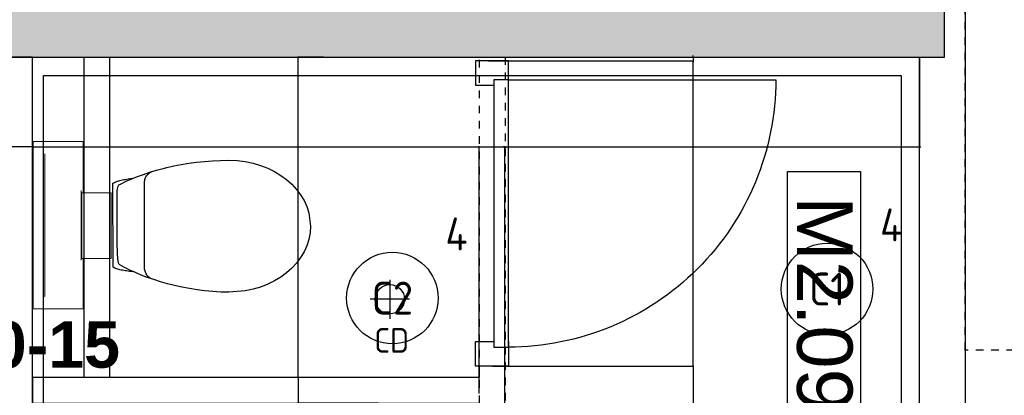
# Model space of a CAD drawing. Header units: millimetres. Extents: x -38032 to 104346, y -31182 to 78566.
# Tile 95 of 213: x 12482 to 15172, y 28375 to 29401. Entities that reach past the tile are written whole.
import ezdxf
from ezdxf.enums import TextEntityAlignment as Align

# ---------------------------------------------------------------- set-up
doc = ezdxf.new("R2010")
doc.units = ezdxf.units.MM
doc.header["$LTSCALE"] = 100
doc.set_wipeout_variables(frame=1)
doc.linetypes.add('STYLE_01', pattern=[0.41664, 0.20828, -0.20836])
for name, color, linetype in [('AB$1A---_ATTRIB025', 8, 'Continuous'), ('AB$1A---_ATTRIB035', 8, 'Continuous'), ('AL$1A---_ALGEMEEN', 8, 'Continuous'), ('AL------_MAATV', 200, 'Continuous'), ('AL------_SPARING', 2, 'Continuous'), ('AM$1A---_ARCERING', 8, 'Continuous'), ('BOUWKUNDIG', 8, 'Continuous'), ('EL6311--', 3, 'Continuous')]:
    doc.layers.add(name, color=color, linetype=linetype)
doc.styles.add('Arial', font='ARIAL.TTF')
doc.styles.add('Arial (bold)', font='ARIALBD.TTF')
doc.styles.add('BURO-018', font='iso.shx', dxfattribs={"height": 90})
doc.styles.get("Standard").update_dxf_attribs({"font": 'iso.shx'})
doc.dimstyles.new('VyA', dxfattribs={"dimtxt": 2.272868, "dimasz": 2.120801, "dimexe": 1.5, "dimexo": 1.59, "dimgap": 0.5, "dimtad": 1, "dimdec": 0, "dimzin": 11, "dimtxsty": 'Arial', "dimblk": 'VW_SLASH', "dimcen": 0, "dimdle": 1, "dimazin": 0, "dimtfac": 0.8, "dimtdec": 0, "dimtix": 1, "dimtmove": 0, "dimatfit": 0, "dimldrblk": 'VW_FILLEDARROW', "dimfxl": 0, "dimfrac": 2, "dimtolj": 1, "dimtzin": 11, "dimarcsym": 0})

# ---------------------------------------------------------------- blocks, each defined once
blk = doc.blocks.new('1115B3A')
at = {"color": 0, "linetype": 'Continuous'}
blk.add_circle((0, 0), 2.5, dxfattribs=at)
at = {"color": 0, "linetype": 'Continuous', "style": 'BURO-018'}
for tag, p in [('E_GKAST', (0, 8)), ('E_GROEP', (0, 5)), ('E_SGROEP', (4.5, 5)), ('E_ARMCODE', (0, 0)), ('E_SLET', (4.5, -1))]:
    blk.add_attdef(tag, text='', height=1.8, dxfattribs=at).set_placement(p, align=Align.MIDDLE)
blk = doc.blocks.new('Centraaldoos')
at = {"color": 1, "linetype": 'Continuous'}
for p, q in [((0, -2), (0, 2)), ((-2, 0), (2, 0))]:
    blk.add_line(p, q, dxfattribs=at)
at = {"color": 0, "linetype": 'Continuous'}
blk.add_circle((0, 0), 1.5, dxfattribs=at)
at = {"color": 0, "linetype": 'Continuous', "style": 'BURO-018'}
blk.add_attdef('AL_POSNR', text='', height=1.8, dxfattribs=at).set_placement((0, 3), align=Align.CENTER)
at = {"color": 0, "linetype": 'Continuous', "style": 'BURO-018', "flags": 1}
blk.add_attdef('AL_OMS', (0, 0), '', height=1.8, dxfattribs=at)
at = {"layer": 'AL------_MAATV', "style": 'BURO-018'}
blk.add_text('CD', height=2.531, rotation=180, dxfattribs=at).set_placement((1.61, 5.48))
blk = doc.blocks.new('toil. 10 top')
at = {"color": 0, "lineweight": 5}
blk.add_wipeout([(-202.38, 176.35), (202.64, 176.35), (202.64, 77.25), (-202.38, 77.25)], dxfattribs=at).dxf.layer = 'AL$1A---_ALGEMEEN'
at = {"color": 0}
blk.add_wipeout([(-126.41, -63.78), (-125.9, -59.46), (-125.39, -54.88), (-124.88, -50.82), (-124.12, -47.01), (-123.61, -42.94), (-123.1, -39.13), (-122.34, -35.57), (-121.58, -32.02), (-120.82, -28.71), (-120.05, -25.66), (-119.29, -22.87), (-118.27, -19.82), (-117.51, -17.28), (-116.5, -14.99), (-113.95, -10.42), (115.23, -9.66), (116.5, -11.69), (117.77, -13.97), (119.04, -16.52), (120.06, -19.31), (121.08, -22.36), (122.09, -25.41), (122.86, -28.71), (123.87, -32.02), (124.64, -36.08), (125.14, -39.64), (125.91, -43.45), (126.67, -47.52), (127.18, -51.33), (127.94, -55.39), (129.46, -63.27)], dxfattribs=at).dxf.layer = 'AL$1A---_ALGEMEEN'
at = {"layer": 'AL$1A---_ALGEMEEN', "color": 0, "lineweight": 5, "flags": 128}
blk.add_lwpolyline([(-202.38, 176.35), (202.64, 176.35), (202.64, 77.25), (-202.38, 77.25), (-202.38, 176.35)], dxfattribs=at)
at = {"layer": 'AL$1A---_ALGEMEEN', "color": 0, "flags": 128}
blk.add_lwpolyline([(-126.41, -63.78), (-125.9, -59.46), (-125.39, -54.88), (-124.88, -50.82), (-124.12, -47.01), (-123.61, -42.94), (-123.1, -39.13), (-122.34, -35.57), (-121.58, -32.02), (-120.82, -28.71), (-120.05, -25.66), (-119.29, -22.87), (-118.27, -19.82), (-117.51, -17.28), (-116.5, -14.99), (-113.95, -10.42), (115.23, -9.66), (116.5, -11.69), (117.77, -13.97), (119.04, -16.52), (120.06, -19.31), (121.08, -22.36), (122.09, -25.41), (122.86, -28.71), (123.87, -32.02), (124.64, -36.08), (125.14, -39.64), (125.91, -43.45), (126.67, -47.52), (127.18, -51.33), (127.94, -55.39), (129.46, -63.27)], dxfattribs=at)
at = {"color": 0, "lineweight": 5}
blk.add_wipeout([(-89.82, 75.21), (89.57, 75.21), (89.57, -4.57), (-89.82, -4.57)], dxfattribs=at).dxf.layer = 'AL$1A---_ALGEMEEN'
at = {"color": 0}
blk.add_wipeout([(-182.05, -326), (-181.8, -304.15), (-180.53, -282.55), (-178.5, -260.95), (-175.96, -239.61), (-172.4, -218.77), (-168.59, -198.19), (-164.01, -177.86), (-159.18, -158.29), (-153.59, -139.24), (-147.75, -120.94), (-141.65, -103.15), (-135.3, -86.65), (-128.69, -70.89), (-121.83, -55.65), (-114.97, -41.42), (-107.86, -28.46), (-106.59, -27.19), (-104.3, -25.92), (-101, -24.9), (-96.93, -24.14), (-92.1, -23.38), (-86.51, -22.87), (-80.16, -22.36), (-73.04, -22.11), (-65.68, -21.85), (-57.29, -21.6), (-48.65, -21.6), (-39.5, -21.6), (-29.85, -21.34), (-19.68, -21.34), (1.41, -21.34), (11.81, -21.34), (22.49, -21.34), (32.4, -21.34), (42.31, -21.09), (51.2, -21.09), (60.09, -20.84), (68.22, -20.84), (76.1, -20.84), (82.96, -21.09), (89.32, -21.34), (95.16, -21.6), (99.99, -22.11), (104.05, -22.87), (107.1, -23.63), (110.66, -25.66), (113.96, -32.52), (120.82, -45.99), (127.43, -60.98), (133.78, -76.74), (139.63, -93.25), (145.47, -110.27), (150.81, -128.31), (155.89, -147.11), (158.18, -156.77), (162.5, -176.33), (166.56, -196.41), (169.86, -216.99), (172.66, -238.34), (174.95, -259.93), (176.73, -281.79), (177.74, -303.64), (178.25, -326), (177.23, -348.87), (174.44, -370.981), (170.12, -392.571), (164.02, -412.651), (156.4, -432.471), (147.25, -450.511), (136.83, -467.791), (125.4, -483.801), (112.44, -498.031), (98.72, -510.981), (83.73, -522.161), (67.97, -531.821), (51.45, -539.191), (34.43, -544.781), (-1.9, -549.101), (-20.19, -548.081), (-38.23, -544.781), (-55.51, -539.191), (-72.03, -531.821), (-87.78, -522.161), (-102.52, -510.981), (-116.5, -498.031), (-129.2, -483.801), (-140.89, -467.791), (-151.31, -450.511), (-160.46, -432.471), (-168.08, -412.651), (-174.18, -392.571), (-178.5, -370.981)], dxfattribs=at).dxf.layer = 'AL$1A---_ALGEMEEN'
at = {"layer": 'AL$1A---_ALGEMEEN', "color": 0}
blk.add_line((460, 0), (-460, 0), dxfattribs=at)
at = {"layer": 'AL$1A---_ALGEMEEN', "color": 0, "lineweight": 5, "flags": 128}
blk.add_lwpolyline([(-89.82, 75.21), (89.57, 75.21), (89.57, -4.57), (-89.82, -4.57), (-89.82, 75.21)], dxfattribs=at)
at = {"layer": 'AL$1A---_ALGEMEEN', "color": 0, "flags": 128}
blk.add_lwpolyline([(-182.05, -326), (-181.8, -304.15), (-180.53, -282.55), (-178.5, -260.95), (-175.96, -239.61), (-172.4, -218.77), (-168.59, -198.19), (-164.01, -177.86), (-159.18, -158.29), (-153.59, -139.24), (-147.75, -120.94), (-141.65, -103.15), (-135.3, -86.65), (-128.69, -70.89), (-121.83, -55.65), (-114.97, -41.42), (-107.86, -28.46), (-106.59, -27.19), (-104.3, -25.92), (-101, -24.9), (-96.93, -24.14), (-92.1, -23.38), (-86.51, -22.87), (-80.16, -22.36), (-73.04, -22.11), (-65.68, -21.85), (-57.29, -21.6), (-48.65, -21.6), (-39.5, -21.6), (-29.85, -21.34), (-19.68, -21.34), (1.41, -21.34), (11.81, -21.34), (22.49, -21.34), (32.4, -21.34), (42.31, -21.09), (51.2, -21.09), (60.09, -20.84), (68.22, -20.84), (76.1, -20.84), (82.96, -21.09), (89.32, -21.34), (95.16, -21.6), (99.99, -22.11), (104.05, -22.87), (107.1, -23.63), (110.66, -25.66), (113.96, -32.52), (120.82, -45.99), (127.43, -60.98), (133.78, -76.74), (139.63, -93.25), (145.47, -110.27), (150.81, -128.31), (155.89, -147.11), (158.18, -156.77), (162.5, -176.33), (166.56, -196.41), (169.86, -216.99), (172.66, -238.34), (174.95, -259.93), (176.73, -281.79), (177.74, -303.64), (178.25, -326), (177.23, -348.87), (174.44, -370.981), (170.12, -392.571), (164.02, -412.651), (156.4, -432.471), (147.25, -450.511), (136.83, -467.791), (125.4, -483.801), (112.44, -498.031), (98.72, -510.981), (83.73, -522.161), (67.97, -531.821), (51.45, -539.191), (34.43, -544.781), (-1.9, -549.101), (-20.19, -548.081), (-38.23, -544.781), (-55.51, -539.191), (-72.03, -531.821), (-87.78, -522.161), (-102.52, -510.981), (-116.5, -498.031), (-129.2, -483.801), (-140.89, -467.791), (-151.31, -450.511), (-160.46, -432.471), (-168.08, -412.651), (-174.18, -392.571), (-178.5, -370.981), (-182.05, -326)], dxfattribs=at)
at = {"color": 0, "lineweight": 5}
for points in [[(-228.05, 208.36), (-228.05, 71.4), (-89.82, 71.4)], [(89.82, 71.4), (229.32, 71.4), (229.32, 208.87)]]:
    blk.add_wipeout(points, dxfattribs=at).dxf.layer = 'AL$1A---_ALGEMEEN'
at = {"color": 0}
blk.add_wipeout([(-145.72, -115.35), (-144.45, -112.56), (-142.92, -110.01), (-141.14, -107.73), (-139.11, -105.19), (-137.08, -103.41), (-134.79, -101.88), (-132.25, -100.36), (-129.71, -99.09), (-127.17, -98.33), (-124.37, -97.31), (-121.83, -96.8), (-119.04, -96.29), (-116.24, -96.04), (-113.45, -95.79), (-107.86, -95.54), (110.66, -95.54), (112.95, -95.79), (115.74, -95.79), (118.28, -96.04), (120.82, -96.04), (123.36, -96.55), (125.91, -97.06), (128.19, -97.82), (130.73, -98.83), (133.02, -99.85), (135.31, -101.12), (137.59, -102.9), (139.63, -104.68), (141.66, -107.22), (143.44, -109.51), (147, -115.35)], dxfattribs=at).dxf.layer = 'AL$1A---_ALGEMEEN'
at = {"layer": 'AL$1A---_ALGEMEEN', "color": 0, "lineweight": 5}
blk.add_line((-228.05, 208.36), (229.32, 208.36), dxfattribs=at)
at = {"layer": 'AL$1A---_ALGEMEEN', "color": 0}
blk.add_line((460, 70), (-460, 70), dxfattribs=at)
at = {"layer": 'AL$1A---_ALGEMEEN', "color": 0, "lineweight": 5, "flags": 128}
for points in [[(-228.05, 208.36), (-228.05, 71.4), (-89.82, 71.4)], [(89.82, 71.4), (229.32, 71.4), (229.32, 208.87)]]:
    blk.add_lwpolyline(points, dxfattribs=at)
at = {"layer": 'AL$1A---_ALGEMEEN', "color": 0, "flags": 128}
blk.add_lwpolyline([(-145.72, -115.35), (-144.45, -112.56), (-142.92, -110.01), (-141.14, -107.73), (-139.11, -105.19), (-137.08, -103.41), (-134.79, -101.88), (-132.25, -100.36), (-129.71, -99.09), (-127.17, -98.33), (-124.37, -97.31), (-121.83, -96.8), (-119.04, -96.29), (-116.24, -96.04), (-113.45, -95.79), (-107.86, -95.54), (110.66, -95.54), (112.95, -95.79), (115.74, -95.79), (118.28, -96.04), (120.82, -96.04), (123.36, -96.55), (125.91, -97.06), (128.19, -97.82), (130.73, -98.83), (133.02, -99.85), (135.31, -101.12), (137.59, -102.9), (139.63, -104.68), (141.66, -107.22), (143.44, -109.51), (147, -115.35)], dxfattribs=at)
blk = doc.blocks.new('32x_hout-mk 809s-p')
at = {"color": 0}
for points in [[(-20.7, -167), (-20.7, -100), (-110.7, -100), (-110.7, -167)], [(-110.7, -867), (-20.7, -867), (-20.7, -934), (-110.7, -934)]]:
    blk.add_wipeout(points, dxfattribs=at).dxf.layer = 'AL$1A---_ALGEMEEN'
at = {"layer": 'AL$1A---_ALGEMEEN', "color": 0}
for points in [[(-20.7, -167), (-20.7, -100), (-110.7, -100), (-110.7, -167)], [(709.1, -864.1), (708.4, -846.2), (707.3, -828.3), (705.8, -810.4), (703.8, -792.6), (701.4, -774.9), (698.5, -757.2), (695.3, -739.6), (691.6, -722.1), (687.4, -704.6), (682.8, -687.3), (677.9, -670.1), (672.4, -653), (666.6, -636.1), (660.4, -619.3), (653.7, -602.6), (646.7, -586.2), (639.2, -569.9), (631.3, -553.8), (623.1, -537.9), (614.5, -522.2), (605.4, -506.7), (596, -491.5), (586.3, -476.4), (576.1, -461.7), (565.6, -447.1), (554.8, -432.9), (543.6, -418.9), (532.1, -405.2), (520.2, -391.8), (508, -378.6), (495.5, -365.8), (482.7, -353.3), (469.5, -341.1), (456.1, -329.2), (442.4, -317.7), (428.4, -306.5), (414.2, -295.7), (399.6, -285.2), (384.9, -275), (369.8, -265.3), (354.6, -255.9), (339.1, -246.8), (323.4, -238.2), (307.5, -229.9), (291.4, -222.1), (275.1, -214.6), (258.7, -207.6), (242, -200.9), (225.2, -194.7), (208.3, -188.8), (191.2, -183.4), (174, -178.4), (156.7, -173.9), (139.2, -169.7), (121.7, -166), (104.1, -162.7), (86.4, -159.9), (68.7, -157.5), (50.8, -155.5), (33, -154), (15.1, -152.9), (-2.8, -152.2), (-20.7, -152), (-20.7, -882), (709.3, -882)], [(-110.7, -867), (-20.7, -867), (-20.7, -934), (-110.7, -934)]]:
    blk.add_lwpolyline(points, close=True, dxfattribs=at)
at = {"color": 0}
blk.add_wipeout([(-60.7, -152), (-20.7, -152), (-20.7, -882), (-60.7, -882)], dxfattribs=at).dxf.layer = 'AL$1A---_ALGEMEEN'
at = {"layer": 'AL$1A---_ALGEMEEN', "color": 0}
blk.add_lwpolyline([(-60.7, -152), (-20.7, -152), (-20.7, -882), (-60.7, -882)], close=True, dxfattribs=at)
blk = doc.blocks.new('VW_SLASH')
at = {"layer": 'AL$1A---_ALGEMEEN', "color": 0, "linetype": 'ByBlock', "lineweight": -2}
blk.add_line((0, 0), (-1, 0), dxfattribs=at)
at = {"layer": 'AL$1A---_ALGEMEEN', "color": 0, "linetype": 'ByBlock', "lineweight": 5}
blk.add_line((0.5, 0.5), (-0.5, -0.5), dxfattribs=at)
blk = doc.blocks.new('*D1165')
at = {"layer": 'AL$1A---_ALGEMEEN', "color": 0, "lineweight": -2}
for p, q in [((-42587.1, 715), (-42037.5, 715)), ((-42039, -116.9), (-42039, 712.9)), ((-42587.1, -119), (-42037.5, -119))]:
    blk.add_line(p, q, dxfattribs=at)
at = {"layer": 'AL$1A---_ALGEMEEN', "color": 0, "lineweight": -2, "xscale": 2.12080078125, "yscale": 2.12080078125, "zscale": 2.12080078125}
for p, rotation in [((-42039, 715), 90), ((-42039, -119), 270)]:
    blk.add_blockref('VW_SLASH', p, dxfattribs=dict(at, rotation=rotation))
blk = doc.blocks.new('VW_FILLEDARROW')
at = {"layer": 'AL$1A---_ALGEMEEN', "color": 0, "lineweight": -2}
blk.add_solid([(0, 0), (0.5, 0.5), (0.5, -0.5)], dxfattribs=at)
blk = doc.blocks.new('*D1166')
at = {"layer": 'AL$1A---_ALGEMEEN', "color": 0, "lineweight": -2}
for p, q in [((-42570.4, -119), (-42037.5, -119)), ((-42039, -121.1), (-42039, -233.2)), ((-42530.4, -235.3), (-42037.5, -235.3))]:
    blk.add_line(p, q, dxfattribs=at)
at = {"layer": 'AL$1A---_ALGEMEEN', "color": 0, "lineweight": -2, "xscale": 2.12080078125, "yscale": 2.12080078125, "zscale": 2.12080078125}
for p, rotation in [((-42039, -119), 90), ((-42039, -235.3), 270)]:
    blk.add_blockref('VW_SLASH', p, dxfattribs=dict(at, rotation=rotation))
blk = doc.blocks.new('*D1172')
at = {"layer": 'AL$1A---_ALGEMEEN', "color": 0, "lineweight": -2}
for p, q in [((-42039, 727.1), (-42039, 729.2)), ((-42598.4, 715), (-42037.5, 715)), ((-42346.4, 725), (-42037.5, 725)), ((-42039, 725), (-42039, 715)), ((-42039, 712.9), (-42039, 710.8))]:
    blk.add_line(p, q, dxfattribs=at)
at = {"layer": 'AL$1A---_ALGEMEEN', "color": 0, "lineweight": -2, "xscale": 2.12080078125, "yscale": 2.12080078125, "zscale": 2.12080078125}
for p, rotation in [((-42039, 725), 270), ((-42039, 715), 90)]:
    blk.add_blockref('VW_SLASH', p, dxfattribs=dict(at, rotation=rotation))
blk = doc.blocks.new('*D1140')
at = {"layer": 'AL$1A---_ALGEMEEN', "color": 0, "lineweight": -2}
for p, q in [((-43913.7, -853.4), (-43913.7, 481.5)), ((-43845.8, 480), (-43911.6, 480)), ((-43843.7, -783.4), (-43843.7, 481.5))]:
    blk.add_line(p, q, dxfattribs=at)
at = {"layer": 'AL$1A---_ALGEMEEN', "color": 0, "lineweight": -2, "xscale": 2.12080078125, "yscale": 2.12080078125, "zscale": 2.12080078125, "rotation": 180}
blk.add_blockref('VW_SLASH', (-43913.7, 480), dxfattribs=at)
at = {"layer": 'AL$1A---_ALGEMEEN', "color": 0, "lineweight": -2, "xscale": 2.12080078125, "yscale": 2.12080078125, "zscale": 2.12080078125}
blk.add_blockref('VW_SLASH', (-43843.7, 480), dxfattribs=at)
blk = doc.blocks.new('*D1141')
at = {"layer": 'AL$1A---_ALGEMEEN', "color": 0, "lineweight": -2}
for p, q in [((-42885.5, -150), (-43119.2, -150)), ((-43117.7, -152.1), (-43117.7, -217.9)), ((-42899.3, -220), (-43119.2, -220))]:
    blk.add_line(p, q, dxfattribs=at)
at = {"layer": 'AL$1A---_ALGEMEEN', "color": 0, "lineweight": -2, "xscale": 2.12080078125, "yscale": 2.12080078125, "zscale": 2.12080078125}
for p, rotation in [((-43117.7, -150), 90), ((-43117.7, -220), 270)]:
    blk.add_blockref('VW_SLASH', p, dxfattribs=dict(at, rotation=rotation))
blk = doc.blocks.new('*D1158')
at = {"layer": 'AL$1A---_ALGEMEEN', "color": 0, "lineweight": -2}
for p, q in [((-42625.8, 479.1), (-42627.9, 479.1)), ((-42623.7, -156.9), (-42623.7, 480.6)), ((-42553.7, 479.1), (-42623.7, 479.1)), ((-42553.7, -165.4), (-42553.7, 480.6)), ((-42551.6, 479.1), (-42549.4, 479.1))]:
    blk.add_line(p, q, dxfattribs=at)
at = {"layer": 'AL$1A---_ALGEMEEN', "color": 0, "lineweight": -2, "xscale": 2.12080078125, "yscale": 2.12080078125, "zscale": 2.12080078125}
blk.add_blockref('VW_SLASH', (-42623.7, 479.1), dxfattribs=at)
at = {"layer": 'AL$1A---_ALGEMEEN', "color": 0, "lineweight": -2, "xscale": 2.12080078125, "yscale": 2.12080078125, "zscale": 2.12080078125, "rotation": 180}
blk.add_blockref('VW_SLASH', (-42553.7, 479.1), dxfattribs=at)
blk = doc.blocks.new('*D1159')
at = {"layer": 'AL$1A---_ALGEMEEN', "color": 0, "lineweight": -2}
for p, q in [((-43843.7, -460.9), (-43843.7, 481.5)), ((-43841.6, 480), (-42625.8, 480)), ((-42623.7, -193.4), (-42623.7, 481.5))]:
    blk.add_line(p, q, dxfattribs=at)
at = {"layer": 'AL$1A---_ALGEMEEN', "color": 0, "lineweight": -2, "xscale": 2.12080078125, "yscale": 2.12080078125, "zscale": 2.12080078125, "rotation": 180}
blk.add_blockref('VW_SLASH', (-43843.7, 480), dxfattribs=at)
at = {"layer": 'AL$1A---_ALGEMEEN', "color": 0, "lineweight": -2, "xscale": 2.12080078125, "yscale": 2.12080078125, "zscale": 2.12080078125}
blk.add_blockref('VW_SLASH', (-42623.7, 480), dxfattribs=at)
blk = doc.blocks.new('*D1160')
at = {"layer": 'AL$1A---_ALGEMEEN', "color": 0, "lineweight": -2}
for p, q in [((-41421.4, 723.4), (-41421.4, 478.5)), ((-42555.8, 480), (-42557.9, 480)), ((-42553.7, -157), (-42553.7, 481.5)), ((-42553.7, 480), (-41421.4, 480)), ((-41419.3, 480), (-41417.1, 480))]:
    blk.add_line(p, q, dxfattribs=at)
at = {"layer": 'AL$1A---_ALGEMEEN', "color": 0, "lineweight": -2, "xscale": 2.12080078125, "yscale": 2.12080078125, "zscale": 2.12080078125}
blk.add_blockref('VW_SLASH', (-42553.7, 480), dxfattribs=at)
at = {"layer": 'AL$1A---_ALGEMEEN', "color": 0, "lineweight": -2, "xscale": 2.12080078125, "yscale": 2.12080078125, "zscale": 2.12080078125, "rotation": 180}
blk.add_blockref('VW_SLASH', (-41421.4, 480), dxfattribs=at)
blk = doc.blocks.new('*D1162')
at = {"layer": 'AL$1A---_ALGEMEEN', "color": 0, "lineweight": -2}
for p, q in [((-43049.3, 725), (-43119.2, 725)), ((-43117.7, -147.9), (-43117.7, 722.9)), ((-42885.5, -150), (-43119.2, -150))]:
    blk.add_line(p, q, dxfattribs=at)
at = {"layer": 'AL$1A---_ALGEMEEN', "color": 0, "lineweight": -2, "xscale": 2.12080078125, "yscale": 2.12080078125, "zscale": 2.12080078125}
for p, rotation in [((-43117.7, 725), 90), ((-43117.7, -150), 270)]:
    blk.add_blockref('VW_SLASH', p, dxfattribs=dict(at, rotation=rotation))
blk = doc.blocks.new('ruimtenummer')
at = {"layer": 'AL$1A---_ALGEMEEN', "color": 0, "flags": 1}
for tag, p in [('peil', (-450, -397.1)), ('onderdeel', (-450, -669.8))]:
    blk.add_attdef(tag, p, '', height=151.5, dxfattribs=at)
at = {"color": 0}
blk.add_wipeout([(-450, 100), (450, 100), (450, -100), (-450, -100)], dxfattribs=at).dxf.layer = 'AL$1A---_ALGEMEEN'
at = {"layer": 'AL$1A---_ALGEMEEN', "color": 0}
blk.add_lwpolyline([(-450, 100), (450, 100), (450, -100), (-450, -100)], close=True, dxfattribs=at)
at = {"layer": 'AL$1A---_ALGEMEEN', "color": 0, "style": 'Arial'}
blk.add_attdef('ruimtenummer', text='', height=151.5, dxfattribs=at).set_placement((0, 78), align=Align.TOP_CENTER)
blk = doc.blocks.new('wandaanzicht pijltje')
blk = doc.blocks.new('Group-30')
at = {"color": 0}
for points in [[(-41352.5, 724.996), (-41352.5, 924.996), (-41296.379, 924.996), (-41296.379, -2970.004), (-41421.379, -2970.004), (-41421.379, 724.996)], [(-43843.69, 724.996), (-43633.69, 724.996), (-43633.69, -150.004), (-43843.69, -150.004)]]:
    blk.add_wipeout(points, dxfattribs=at).dxf.layer = 'AL$1A---_ALGEMEEN'
at = {"layer": 'AL$1A---_ALGEMEEN', "color": 0}
for points in [[(-41352.5, 724.996), (-41352.5, 924.996), (-41296.379, 924.996), (-41296.379, -2970.004), (-41421.379, -2970.004), (-41421.379, 724.996)], [(-43843.69, 724.996), (-43633.69, 724.996), (-43633.69, -150.004), (-43843.69, -150.004)]]:
    blk.add_lwpolyline(points, close=True, dxfattribs=at)
at = {"layer": 'AL$1A---_ALGEMEEN', "color": 0, "rotation": 90}
blk.add_blockref('toil. 10 top', (-43633.69, 265.121), dxfattribs=at)
at = {"color": 0}
blk.add_wipeout([(-43843.69, -2970.004), (-43843.69, -2320.169), (-43843.69, -2100.004), (-43843.69, -2030.004), (-43843.69, -1160.004), (-43843.69, -1090.004), (-43843.69, -220.004), (-43843.69, -150.004), (-43843.69, -90.169), (-43843.69, 724.996), (-43913.69, 724.996), (-43913.69, -70.012), (-43913.69, -150.004), (-43913.69, -220.004), (-43913.69, -1090.004), (-43913.69, -1160.004), (-43913.69, -2030.004), (-43913.69, -2100.004), (-43913.69, -2300.012), (-43913.69, -2970.004)], dxfattribs=at).dxf.layer = 'AL$1A---_ALGEMEEN'
at = {"layer": 'AL$1A---_ALGEMEEN', "color": 0}
blk.add_lwpolyline([(-43843.69, -2970.004), (-43843.69, -2320.169), (-43843.69, -2100.004), (-43843.69, -2030.004), (-43843.69, -1160.004), (-43843.69, -1090.004), (-43843.69, -220.004), (-43843.69, -150.004), (-43843.69, -90.169), (-43843.69, 724.996), (-43913.69, 724.996), (-43913.69, -70.012), (-43913.69, -150.004), (-43913.69, -220.004), (-43913.69, -1090.004), (-43913.69, -1160.004), (-43913.69, -2030.004), (-43913.69, -2100.004), (-43913.69, -2300.012), (-43913.69, -2970.004)], close=True, dxfattribs=at)
at = {"color": 0}
blk.add_wipeout([(-43843.69, -150.004), (-43843.69, -220.004), (-42623.69, -220.004), (-42623.69, -235.337), (-42553.69, -235.337), (-42553.69, -119.004), (-42623.69, -119.004), (-42623.69, -150.004)], dxfattribs=at).dxf.layer = 'AL$1A---_ALGEMEEN'
at = {"layer": 'AL$1A---_ALGEMEEN', "color": 0}
blk.add_lwpolyline([(-43843.69, -150.004), (-43843.69, -220.004), (-42623.69, -220.004), (-42623.69, -235.337), (-42553.69, -235.337), (-42553.69, -119.004), (-42623.69, -119.004), (-42623.69, -150.004)], close=True, dxfattribs=at)
for base, p2, picture, middle in [((-43117.69, 724.996), (-43047.69, 724.996), '*D1162', (-43143.851, 287.496)), ((-43117.69, -220.004), (-42897.69, -220.004), '*D1141', (-43143.851, -185.004))]:
    dim = blk.add_linear_dim(base=base, p1=(-42883.871, -150.004), p2=p2, angle=90, dimstyle='VyA', override={"dimtxt": 2.272868, "dimgap": 25, "dimlfac": 50, "dimpost": '<>', "dimtxsty": 'Arial', "dimtmove": 2}, dxfattribs=at)
    dim.commit()
    dim.dimension.update_dxf_attribs({"geometry": picture, "text_midpoint": middle})
dim = blk.add_linear_dim(base=(-43913.69, 479.988), p1=(-43843.69, -785.012), p2=(-43913.69, -855.012), dimstyle='VyA', override={"dimtxt": 2.272868, "dimgap": 25, "dimlfac": 50, "dimpost": '<>', "dimtxsty": 'Arial', "dimtmove": 2}, dxfattribs=at)
dim.commit()
dim.dimension.update_dxf_attribs({"geometry": '*D1140', "text_midpoint": (-43878.69, 506.149)})
at = {"layer": 'AL$1A---_ALGEMEEN', "color": 0, "xscale": -1, "rotation": 180}
blk.add_blockref('32x_hout-mk 809s-p', (-42522.983, -219.004), dxfattribs=at)
at = {"layer": 'AL$1A---_ALGEMEEN', "color": 0, "linetype": 'STYLE_01'}
blk.add_lwpolyline([(-42622.822, 724.996), (-42552.822, 724.996), (-42552.822, -2970.004), (-42622.822, -2970.004)], close=True, dxfattribs=at)
at = {"layer": 'AL$1A---_ALGEMEEN', "color": 0}
dim = blk.add_linear_dim(base=(-42039, 714.996), p1=(-42347.969, 724.996), p2=(-42599.969, 714.996), angle=90, dimstyle='VyA', override={"dimtxt": 2.272868, "dimgap": 25, "dimlfac": 50, "dimpost": '<>', "dimtxsty": 'Arial', "dimtix": 0, "dimtmove": 2}, dxfattribs=at)
dim.commit()
dim.dimension.update_dxf_attribs({"geometry": '*D1172', "text_midpoint": (-42014, 662.555), "dimtype": 128})
for base, p1, p2, picture, middle in [((-42039, 714.996), (-42588.69, -119.004), (-42588.69, 714.996), '*D1165', (-42065.16, 297.996)), ((-42039, -235.337), (-42571.969, -119.004), (-42531.969, -235.337), '*D1166', (-42065.16, -177.171))]:
    dim = blk.add_linear_dim(base=base, p1=p1, p2=p2, angle=90, dimstyle='VyA', override={"dimtxt": 2.272868, "dimgap": 25, "dimlfac": 50, "dimpost": '<>', "dimtxsty": 'Arial', "dimtmove": 2}, dxfattribs=at)
    dim.commit()
    dim.dimension.update_dxf_attribs({"geometry": picture, "text_midpoint": middle})
for base, p1, p2, picture, middle in [((-41421.379, 479.988), (-42553.69, -158.54), (-41421.379, 724.996), '*D1160', (-39582.349, 504.988)), ((-42623.69, 479.114), (-42553.69, -166.981), (-42623.69, -158.445), '*D1158', (-42691.969, 504.114))]:
    dim = blk.add_linear_dim(base=base, p1=p1, p2=p2, dimstyle='VyA', override={"dimtxt": 2.272868, "dimgap": 25, "dimlfac": 50, "dimpost": '<>', "dimtxsty": 'Arial', "dimtix": 0, "dimtmove": 2}, dxfattribs=at)
    dim.commit()
    dim.dimension.update_dxf_attribs({"geometry": picture, "text_midpoint": middle, "dimtype": 128})
dim = blk.add_linear_dim(base=(-42623.69, 479.988), p1=(-43843.69, -462.504), p2=(-42623.69, -195.004), dimstyle='VyA', override={"dimtxt": 2.272868, "dimgap": 25, "dimlfac": 50, "dimpost": '<>', "dimtxsty": 'Arial', "dimtmove": 2}, dxfattribs=at)
dim.commit()
dim.dimension.update_dxf_attribs({"geometry": '*D1159', "text_midpoint": (-43233.69, 506.148)})
blk = doc.blocks.new('200254 W 212 3 04-12-2007')
at = {"layer": 'AL$1A---_ALGEMEEN'}
blk.add_blockref('Group-30', (20163, 3587.4), dxfattribs=at)
at = {"layer": 'AL$1A---_ALGEMEEN', "linetype": 'STYLE_01'}
blk.add_lwpolyline([(-21133.4, 4512.4), (-20833.4, 4512.4), (-20833.4, 3512.4), (-21133.4, 3512.4)], close=True, dxfattribs=at)
at = {"layer": 'AL$1A---_ALGEMEEN'}
ref = blk.add_blockref('ruimtenummer', (-21519, 3550), dxfattribs=dict(at, rotation=270))
ref.add_attrib('ruimtenummer', 'M2.09/2', dxfattribs={"layer": 'AB$1A---_ATTRIB035', "height": 151.52, "rotation": 270, "style": 'Arial'}).set_placement((-21441, 3550), align=Align.TOP_CENTER)
ref = blk.add_blockref('wandaanzicht pijltje', (-23714, 3745), dxfattribs=at)
ref.add_attrib('stramiennummer', '510-15', dxfattribs={"layer": 'AB$1A---_ATTRIB025', "height": 126.27, "style": 'Arial (bold)'}).set_placement((-23716.3, 3590.4), align=Align.TOP_CENTER)
at = {"layer": 'AM$1A---_ARCERING', "linetype": 'Continuous', "lineweight": 0}
blk.add_hatch(color=256, dxfattribs=at).paths.add_polyline_path([(-26173, 295.9), (-26173, 4312.4), (-21189.5, 4312.4), (-21189.5, 4512.4), (-26173, 4512.4), (-26173, 10687.4), (-25923, 10687.4), (-25923, 11137.4), (-26373, 11137.4), (-26373, 295.9)])
at = {"layer": 'AL$1A---_ALGEMEEN'}
for points in [[(-26173, 295.9), (-26173, 4312.4), (-21189.5, 4312.4), (-21189.5, 4512.4), (-26173, 4512.4), (-26173, 10687.4), (-25923, 10687.4), (-25923, 11137.4), (-26373, 11137.4), (-26373, 295.9)], [(-23650.9, 4262.4), (-21307.9, 4262.4), (-21307.9, 692.4), (-23650.9, 692.4)]]:
    blk.add_lwpolyline(points, close=True, dxfattribs=at)

msp = doc.modelspace()

# ---------------------------------------------------------------- block references
at = {"layer": 'BOUWKUNDIG'}
msp.add_blockref('200254 W 212 3 04-12-2007', (36198, 24986.5), dxfattribs=at)

# ---------------------------------------------------------------- next in the draw order: block references
at = {"layer": 'AL------_SPARING', "xscale": 26.66666666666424, "yscale": 26.66666666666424, "zscale": 26.66666666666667, "rotation": 180}
msp.add_blockref('Centraaldoos', (13493.3, 28637.7), dxfattribs=at)
at = {"layer": 'EL6311--'}
ref = msp.add_blockref('1115B3A', (14687.4, 28665.5), dxfattribs=dict(at, xscale=50, yscale=50, zscale=50))
ref.add_attrib('E_ARMCODE', 'C1', dxfattribs={"layer": '0', "color": 1, "linetype": 'Continuous', "height": 90, "style": 'BURO-018'}).set_placement((14687.4, 28665.5), align=Align.MIDDLE)
ref.add_attrib('E_GROEP', '4', dxfattribs={"layer": '0', "color": 1, "linetype": 'Continuous', "height": 90, "style": 'BURO-018'}).set_placement((14862.4, 28840.5), align=Align.MIDDLE)
ref = msp.add_blockref('1115B3A', (13500.2, 28640.9), dxfattribs=dict(at, xscale=50, yscale=50, zscale=50))
ref.add_attrib('E_ARMCODE', 'C2', dxfattribs={"layer": '0', "color": 1, "linetype": 'Continuous', "height": 90, "style": 'BURO-018'}).set_placement((13500.2, 28640.9), align=Align.MIDDLE)
ref.add_attrib('E_GROEP', '4', dxfattribs={"layer": '0', "color": 1, "linetype": 'Continuous', "height": 90, "style": 'BURO-018'}).set_placement((13675.2, 28815.9), align=Align.MIDDLE)

doc.saveas('drawing.dxf')
